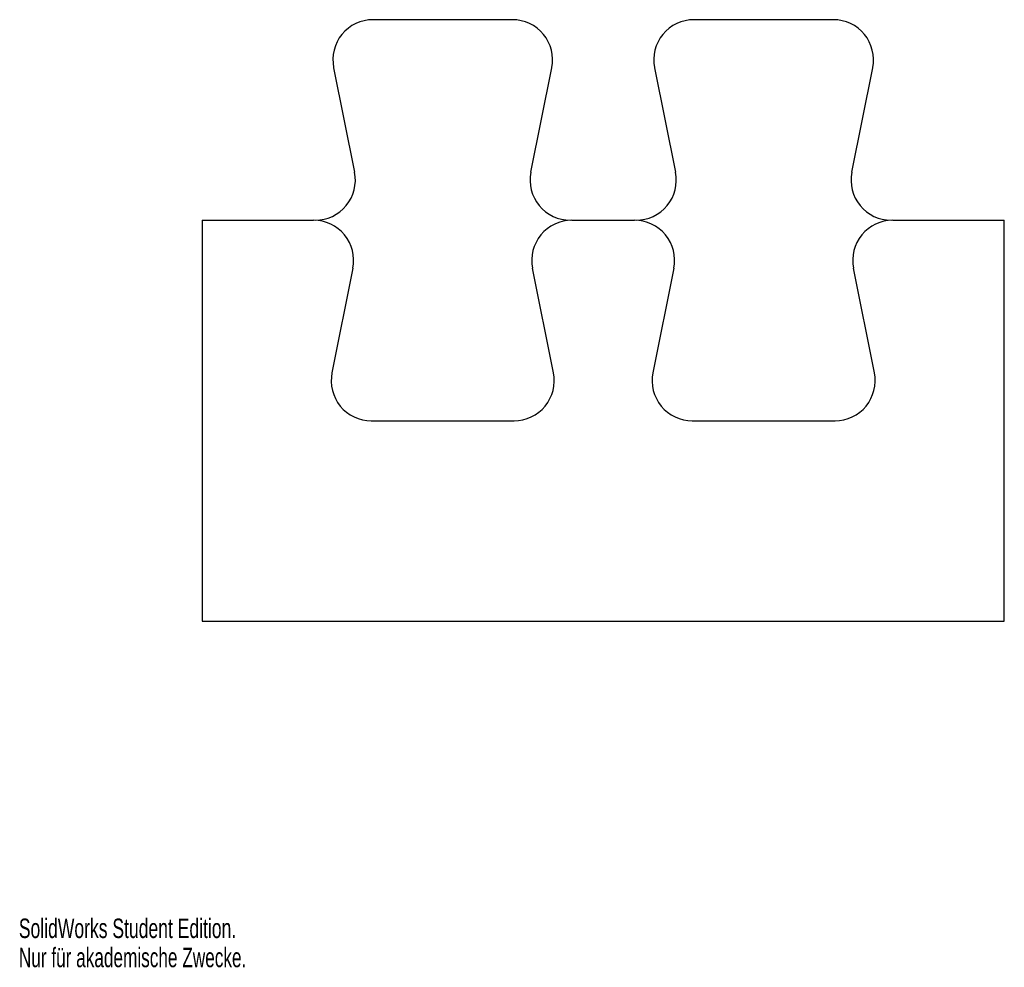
# Model space of a CAD drawing. Extents: x 1 to 737, y 4 to 713.
import ezdxf
from ezdxf.enums import TextEntityAlignment as Align

# ---------------------------------------------------------------- set-up
doc = ezdxf.new("R2010")
doc.units = 0
doc.layers.get('0').update_dxf_attribs({"linetype": 'CONTINUOUS'})

msp = doc.modelspace()

# ---------------------------------------------------------------- linework, layer by layer
at = {"color": 7, "linetype": 'CONTINUOUS'}
for p, q in [((369.17, 713.1), (264.86, 713.1)), ((609.17, 713.1), (504.86, 713.1)), ((235.44, 677.21), (251.08, 598.98)), ((382.94, 598.98), (398.58, 677.21)), ((475.44, 677.21), (491.08, 598.98)), ((622.94, 598.98), (638.58, 677.21)), ((137.01, 563.1), (137.01, 263.1)), ((137.01, 563.1), (220.42, 563.1)), ((413.61, 563.1), (460.42, 563.1)), ((653.61, 563.1), (737.01, 563.1)), ((737.01, 263.1), (737.01, 563.1)), ((249.83, 527.21), (234.19, 448.98)), ((399.83, 448.98), (384.19, 527.21)), ((489.83, 527.21), (474.19, 448.98)), ((639.83, 448.98), (624.19, 527.21)), ((263.61, 413.1), (370.42, 413.1)), ((503.61, 413.1), (610.42, 413.1)), ((137.01, 263.1), (737.01, 263.1))]:
    msp.add_line(p, q, dxfattribs=at)
for centre, start, end in [((264.86, 683.1), 90, 191.30993), ((369.17, 683.1), 348.69007, 90), ((504.86, 683.1), 90, 191.30993), ((609.17, 683.1), 348.69007, 90), ((221.67, 593.1), 270, 11.30993), ((412.36, 593.1), 168.69007, 270), ((461.67, 593.1), 270, 11.30993), ((652.36, 593.1), 168.69007, 270), ((220.42, 533.1), 348.69007, 90), ((413.61, 533.1), 90, 191.30993), ((460.42, 533.1), 348.69007, 90), ((653.61, 533.1), 90, 191.30993), ((263.61, 443.1), 168.69007, 270), ((370.42, 443.1), 270, 11.30993), ((503.61, 443.1), 168.69007, 270), ((610.42, 443.1), 270, 11.30993)]:
    msp.add_arc(centre, 30, start, end, dxfattribs=at)

# ---------------------------------------------------------------- texts
for s, width, p in [('SolidWorks Student Edition.', 0.674074, (0, 21.82)), ('Nur für akademische Zwecke.', 0.661111, (0, 0))]:
    msp.add_text(s, height=14.5493, dxfattribs=dict(at, width=width)).set_placement(p, align=Align.BOTTOM_LEFT)

doc.saveas('drawing.dxf')
